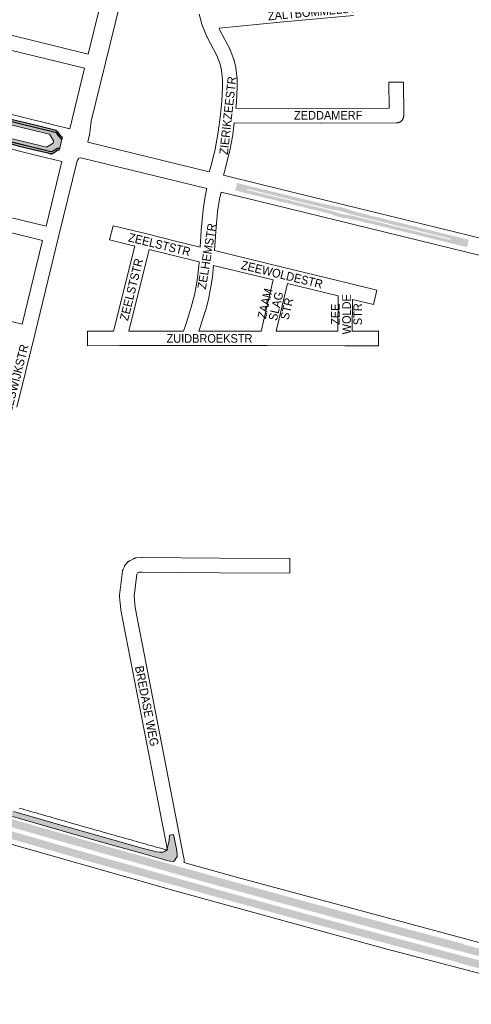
# Paper-space layout 'Layout1' of a CAD drawing. Header units: metres. Extents: x 123097 to 144122, y 392739 to 407589.
# Tile 12 of 256: x 126821 to 127224, y 397474 to 398353. Entities that reach past the tile are written whole.
import ezdxf
from ezdxf.enums import TextEntityAlignment as Align

# ---------------------------------------------------------------- set-up
doc = ezdxf.new("R2010")
doc.units = ezdxf.units.M
doc.header["$MEASUREMENT"] = 0
for name, color, linetype, lineweight in [('gs-anno-wegen algemeen tekst', 7, 'Continuous', 0), ('gs-knt-aanvullende hoofdweg', 7, 'Continuous', 0), ('gs-knt-fietspaden', 7, 'Continuous', 0), ('gs-knt-hoofdweg', 7, 'Continuous', 0), ('gs-knt-wegen algemeen', 7, 'Continuous', 0), ('gs-vlk-plantopografie wegen algemeen', 7, 'Continuous', 0), ('ir-ARC-asfalt-hoofdwegen-te inspecteren', 5, 'Continuous', 0), ('ir-ARC-fietspaden naastliggend- te inspecteren', 1, 'Continuous', 0)]:
    doc.layers.add(name, color=color, linetype=linetype, lineweight=lineweight)
doc.styles.add('Style-Arial', font='arial.ttf')

psp = doc.layouts.get("Layout1")

# ---------------------------------------------------------------- hatches: boundary and pattern name
at = {"layer": 'ir-ARC-asfalt-hoofdwegen-te inspecteren', "linetype": 'Continuous', "lineweight": 13}
for points in [[(126773.586, 398253.315), (126849.168, 398234.77), (126849.677, 398234.83), (126850.147, 398235.034), (126853.404, 398237.007), (126855.126, 398237.83), (126857.021, 398238.057), (126858.998, 398246.029), (126857.638, 398246.907), (126856.525, 398248.081), (126854.199, 398251.33), (126853.722, 398251.979), (126853.007, 398252.35), (126790.918, 398267.529), (126790.223, 398264.692), (126813.612, 398258.929), (126829.223, 398255.121), (126847.997, 398250.518), (126851.575, 398244.555), (126851.315, 398243.602), (126851.121, 398242.609), (126845.288, 398238.901), (126825.816, 398243.652), (126810.799, 398247.353), (126794.823, 398251.245), (126776.002, 398255.861), (126774.326, 398256.272)], [(126958.639, 397601.654), (126961.717, 397606.177), (126961.806, 397608.663), (126961.117, 397613.047), (126958.583, 397625.776), (126954.959, 397625.147), (126954.503, 397620.593), (126953.787, 397616.604), (126952.834, 397613.189), (126952.048, 397611.74), (126950.774, 397610.694), (126949.199, 397610.206), (126946.24, 397610.092), (126943.297, 397610.414), (126930.642, 397613.726), (126898.05, 397622.911), (126846.724, 397637.558), (126816.127, 397646.338), (126784.362, 397655.617), (126753.251, 397664.65), (126744.616, 397667.189), (126679.829, 397686.373), (126645.265, 397696.657), (126630.355, 397701.201), (126620.353, 397704.861), (126610.591, 397709.119), (126601.104, 397713.96), (126593.233, 397718.563), (126585.619, 397723.58), (126578.284, 397728.996), (126574.255, 397732.482), (126569.338, 397736.586), (126565.296, 397732.042), (126570.617, 397728.965), (126577.932, 397723.407), (126584.6, 397718.651), (126591.483, 397714.212), (126598.566, 397710.1), (126601.361, 397708.589), (126604.181, 397707.129), (126611.539, 397703.616), (126619.051, 397700.447), (126626.702, 397697.627), (126642.422, 397692.787), (126678.639, 397681.953), (126709.671, 397672.732), (126743.334, 397662.772), (126783.194, 397651.101), (126815.032, 397641.896), (126845.689, 397633.053), (126870.612, 397625.989), (126896.648, 397618.502), (126929.884, 397609.181), (126946.551, 397604.456), (126952.551, 397602.681), (126955.76, 397602.084)]]:
    psp.add_hatch(color=5, dxfattribs=at).paths.add_polyline_path(points, flags=0)
at = {"layer": 'ir-ARC-asfalt-hoofdwegen-te inspecteren', "linetype": 'Continuous', "lineweight": 13, "extrusion": (0, 0, -1)}
h = psp.add_hatch(color=5, dxfattribs=at)
h.paths.add_polyline_path([(-127220.165, 398149.795), (-127220.852, 398152.597), (-127221.086, 398153.55), (-127221.778, 398156.374), (-127218.403, 398157.202), (-127121.925, 398181.037), (-127110.722, 398184.664), (-127106.71, 398185.653), (-127098.578, 398187.055), (-127090.506, 398188.768), (-127018.398, 398206.208), (-127015.123, 398207.026), (-127013.511, 398200.372), (-127024.299, 398197.696), (-127094.915, 398180.309), (-127099.828, 398178.822), (-127104.655, 398177.076), (-127108.657, 398176.074), (-127114.88, 398175.125), (-127121.063, 398173.943), (-127216.783, 398150.6)])
h.paths.add_polyline_path([(-127205.225, 398156.422), (-127205.448, 398157.382), (-127117.888, 398178.836), (-127115.749, 398179.466), (-127109.822, 398181.416), (-127106.022, 398182.392), (-127102.518, 398182.871), (-127099.048, 398183.55), (-127097.865, 398183.773), (-127024.414, 398201.726), (-127024.133, 398201.795), (-127023.865, 398200.834), (-127024.152, 398200.764), (-127097.614, 398182.734), (-127099.625, 398182.192), (-127105.525, 398180.192), (-127109.315, 398179.261), (-127114.494, 398178.515), (-127117.63, 398177.863)], flags=16)
at = {"layer": 'ir-ARC-asfalt-hoofdwegen-te inspecteren', "linetype": 'Continuous', "lineweight": 13}
h = psp.add_hatch(color=5, dxfattribs=at)
h.paths.add_polyline_path([(127607.675, 397422.585), (127561.816, 397433.648), (127549.517, 397436.669), (127530.822, 397441.212), (127511.412, 397446.017), (127477.115, 397454.435), (127451.506, 397460.84), (127447.3, 397461.874), (127446.56, 397461.777), (127446.106, 397461.184), (127445.737, 397459.666), (127445.861, 397458.931), (127446.452, 397458.477), (127450.579, 397457.441), (127476.601, 397450.507), (127502.097, 397443.118), (127514.423, 397439.763), (127523.752, 397437.398), (127522.166, 397430.955), (127518.613, 397431.83), (127496.021, 397437.978), (127480.795, 397442.394), (127468.239, 397445.957), (127455.315, 397449.334), (127443.288, 397452.5), (127443.3, 397452.592), (127419.453, 397458.567), (127419.336, 397458.1), (127376.814, 397468.801), (127355.509, 397474.22), (127334.164, 397479.712), (127312.85, 397485.166), (127311.564, 397485.512), (127311.642, 397485.743), (127311.704, 397486.013), (127297.697, 397489.584), (127279.073, 397494.373), (127260.033, 397499.382), (127248.391, 397502.404), (127243.601, 397503.648), (127241.904, 397504.088), (127240.878, 397504.372), (127240.813, 397504.129), (127240.759, 397503.93), (127228.269, 397507.183), (127226.372, 397507.676), (127213.452, 397511.066), (127212.795, 397511.227), (127212.865, 397511.609), (127203.248, 397514.156), (127179.754, 397520.337), (127157.756, 397526.196), (127111.364, 397538.677), (127090.712, 397544.263), (127065.542, 397551.122), (127043.84, 397557.07), (127020.847, 397563.46), (126998.292, 397569.624), (126967.673, 397578.26), (126942.807, 397585.129), (126939.99, 397585.872), (126928.21, 397589.176), (126906.386, 397595.251), (126882.616, 397602.069), (126860.207, 397608.447), (126793.269, 397627.872), (126789.123, 397629.006), (126766.626, 397635.544), (126734.736, 397644.816), (126721.668, 397648.477), (126708.534, 397651.895), (126699.489, 397654.13), (126684.415, 397658.034), (126669.423, 397662.242), (126656.027, 397666.13), (126657.875, 397672.496), (126676.011, 397667.291), (126694.234, 397662.4), (126712.389, 397657.773), (126736.586, 397651.232), (126755.87, 397645.678), (126782.202, 397637.965), (126840.825, 397621.008), (126873.359, 397611.701), (126900.68, 397603.95), (126943.178, 397591.973), (126994.685, 397577.573), (127045.917, 397563.394), (127071.778, 397556.364), (127098.208, 397549.129), (127123.085, 397542.481), (127147.749, 397535.825), (127174.116, 397528.762), (127201.085, 397521.565), (127228.13, 397514.426), (127230.041, 397513.924), (127245.223, 397509.939), (127250.051, 397508.672), (127258.08, 397506.564), (127259.547, 397506.18), (127274.53, 397502.26), (127291.067, 397498.012), (127295.105, 397496.978), (127295.87, 397497.103), (127296.35, 397497.711), (127296.74, 397499.233), (127296.612, 397499.935), (127296.038, 397500.36), (127291.998, 397501.423), (127275.685, 397505.611), (127260.457, 397509.585), (127259.036, 397509.956), (127250.953, 397512.078), (127246.103, 397513.351), (127230.937, 397517.332), (127229.019, 397517.836), (127201.788, 397525.027), (127175.213, 397532.079), (127124.025, 397545.778), (127099.131, 397552.5), (127072.787, 397559.705), (127046.836, 397566.771), (126995.539, 397580.921), (126968.698, 397588.415), (126944.118, 397595.306), (126902.343, 397607.087), (126846.79, 397622.947), (126810.53, 397633.382), (126783.901, 397641.112), (126756.494, 397649.095), (126737.732, 397654.58), (126693.392, 397667.65), (126691.455, 397668.17), (126693.464, 397674.953), (126726.381, 397665.203), (126745.556, 397659.573), (126764.705, 397653.992), (126783.956, 397648.353), (126803.099, 397642.805), (126822.25, 397637.291), (126841.439, 397631.743), (126860.79, 397626.215), (126880.003, 397620.69), (126899.331, 397615.253), (126917.42, 397610.117), (126937.747, 397604.399), (126956.975, 397599.017), (126995.539, 397588.261), (127034.074, 397577.578), (127072.641, 397567.018), (127112.666, 397556.129), (127133.477, 397550.516), (127174.975, 397539.4), (127216.663, 397528.36), (127217.518, 397528.117), (127217.384, 397527.684), (127230.673, 397524.185), (127232.605, 397523.677), (127237.189, 397522.47), (127237.303, 397522.909), (127238.166, 397522.653), (127247.852, 397520.13), (127252.375, 397518.951), (127252.744, 397518.841), (127253.16, 397518.717), (127253.042, 397518.295), (127271.88, 397513.391), (127271.918, 397513.523), (127321.817, 397500.737), (127342.822, 397495.326), (127369.181, 397488.449), (127392.137, 397482.658), (127417.285, 397476.289), (127417.269, 397476.142), (127451.889, 397467.462), (127451.999, 397467.91), (127491.201, 397458.181), (127530.679, 397448.474), (127573.197, 397438.094), (127609.322, 397429.41)])
h.paths.add_polyline_path([(127427.073, 397466.478), (127404.054, 397472.26), (127402.508, 397472.543), (127400.953, 397472.773), (127385.101, 397474.36), (127381.16, 397475.021), (127376.291, 397476.18), (127360.701, 397480.109), (127306.805, 397493.959), (127306.708, 397494.219), (127306.932, 397494.384), (127337.718, 397486.466), (127340.662, 397486.069), (127356.646, 397484.498), (127358.132, 397484.289), (127359.608, 397484.016), (127361.558, 397483.524), (127381.919, 397478.346), (127403.261, 397472.912), (127427.125, 397466.938), (127427.275, 397466.688)], flags=16)
at = {"layer": 'ir-ARC-fietspaden naastliggend- te inspecteren', "linetype": 'Continuous', "lineweight": 30}
for points in [[(126824.869, 398260.895), (126818.48, 398262.462), (126805.076, 398265.76), (126798.664, 398267.332), (126792.234, 398268.907), (126791.311, 398269.133), (126790.918, 398267.529), (126853.007, 398252.35), (126853.722, 398251.979), (126854.199, 398251.33), (126856.525, 398248.081), (126857.638, 398246.907), (126858.998, 398246.029), (126859.377, 398247.556), (126858.649, 398248.123), (126858.013, 398248.793), (126855.211, 398252.588), (126854.784, 398253.073), (126854.278, 398253.475), (126853.85, 398253.716), (126853.394, 398253.897), (126851.325, 398254.453), (126842.09, 398256.698), (126838.333, 398257.602)], [(126820.041, 398240.239), (126833.454, 398236.975), (126840.259, 398235.307), (126846.423, 398233.805), (126849.081, 398233.158), (126849.539, 398233.185), (126849.884, 398233.205), (126850.644, 398233.482), (126854.112, 398235.619), (126855.331, 398236.209), (126856.645, 398236.539), (126857.021, 398238.057), (126855.126, 398237.83), (126853.404, 398237.007), (126850.147, 398235.034), (126849.677, 398234.83), (126849.168, 398234.77), (126770.556, 398254.058), (126770.164, 398252.497), (126781.986, 398249.552), (126793.708, 398246.697), (126800.164, 398245.117), (126813.606, 398241.821)]]:
    psp.add_hatch(color=1, dxfattribs=at).paths.add_polyline_path(points, flags=0)

# ---------------------------------------------------------------- linework, layer by layer
at = {"layer": 'gs-knt-aanvullende hoofdweg', "color": 7, "linetype": 'Continuous', "flags": 128}
for points in [[(126775.272, 398277.528), (126775.325, 398277.521), (126775.351, 398277.518), (126775.41, 398277.508), (126775.605, 398277.478), (126775.688, 398277.462), (126775.717, 398277.457), (126775.755, 398277.449), (126775.961, 398277.406), (126776.049, 398277.385), (126776.079, 398277.378), (126776.097, 398277.374), (126776.113, 398277.37), (126778.313, 398276.833), (126792.352, 398273.407), (126792.37, 398273.402), (126851.36, 398258.847), (126851.368, 398258.845), (126865.985, 398255.222)], [(126858.932, 398226.331), (126836.602, 398231.686), (126836.547, 398231.699), (126836.541, 398231.701), (126769.135, 398248.406), (126769.081, 398248.421), (126768.779, 398248.501), (126768.729, 398248.517), (126768.428, 398248.613), (126768.382, 398248.63), (126768.217, 398248.692)], [(126881.948, 398243.509), (126990.27, 398217.009)], [(126988.258, 398202.038), (126875.946, 398229.515), (126874.001, 398229.3), (126873.971, 398229.231), (126873.941, 398229.154), (126873.897, 398229.059), (126873.858, 398228.968), (126873.824, 398228.899), (126873.79, 398228.824), (126873.741, 398228.729), (126873.695, 398228.637), (126873.66, 398228.572), (126873.623, 398228.501), (126873.566, 398228.403), (126873.517, 398228.314), (126873.48, 398228.254), (126873.441, 398228.187), (126873.38, 398228.092), (126873.323, 398228.001), (126873.283, 398227.943), (126873.244, 398227.883), (126873.178, 398227.79), (126873.114, 398227.697), (126873.072, 398227.643), (126873.033, 398227.588), (126872.959, 398227.495), (126872.89, 398227.404), (126872.847, 398227.353), (126872.807, 398227.303), (126872.728, 398227.213), (126872.652, 398227.123), (126872.61, 398227.078), (126872.568, 398227.03), (126872.48, 398226.94)], [(126872.48, 398226.94), (126872.478, 398226.936)], [(127002.931, 398213.911), (127003.099, 398213.87), (127036.79, 398205.628), (127396.085, 398117.728), (127651.052, 398055.351), (127654.175, 398054.587)], [(127650.854, 398039.936), (127647.482, 398040.761), (127392.515, 398103.138), (127033.22, 398191.038), (127000.908, 398198.943)]]:
    psp.add_lwpolyline(points, dxfattribs=at)
at = {"layer": 'gs-knt-fietspaden', "color": 7, "linetype": 'Continuous', "flags": 128}
for points in [[(126958.614, 398562.094), (126932.031, 398453.77), (126885.03, 398262.249), (126884.265, 398254.597), (126884.253, 398254.5), (126884.24, 398254.404), (126883.525, 398249.831), (126883.451, 398249.359), (126883.43, 398249.245), (126883.419, 398249.188), (126883.407, 398249.132), (126883.38, 398249.019), (126881.948, 398243.509)], [(126882.351, 398322.021), (126897.815, 398385.051)], [(126865.985, 398255.222), (126865.989, 398255.237), (126879.251, 398309.375)]]:
    psp.add_lwpolyline(points, dxfattribs=at)
at = {"layer": 'gs-knt-hoofdweg', "color": 7, "linetype": 'Continuous', "flags": 128}
for points in [[(126820.981, 397649.356), (126823.452, 397648.644), (126825.949, 397647.924), (126828.447, 397647.205), (126830.945, 397646.486), (126833.417, 397645.775), (126835.915, 397645.057), (126838.413, 397644.339), (126840.912, 397643.622), (126843.384, 397642.913), (126845.882, 397642.197), (126848.381, 397641.481), (126850.88, 397640.765), (126853.352, 397640.057), (126855.852, 397639.343), (126858.351, 397638.628), (126860.85, 397637.914), (126863.323, 397637.208), (126865.823, 397636.495), (126868.322, 397635.783), (126870.822, 397635.07), (126873.296, 397634.366), (126875.796, 397633.655), (126878.296, 397632.944), (126880.796, 397632.233), (126883.27, 397631.53), (126885.771, 397630.82), (126888.271, 397630.111), (126890.772, 397629.402), (126893.246, 397628.701), (126895.747, 397627.993), (126898.249, 397627.285), (126900.75, 397626.578), (126903.225, 397625.878), (126905.726, 397625.172), (126908.228, 397624.466), (126910.729, 397623.76), (126913.205, 397623.062), (126915.707, 397622.357), (126918.209, 397621.653), (126920.711, 397620.949), (126923.186, 397620.252), (126925.689, 397619.549), (126928.191, 397618.846), (126930.694, 397618.144), (126933.17, 397617.45), (126935.673, 397616.748), (126938.176, 397616.047), (126940.679, 397615.346), (126943.156, 397614.653), (126945.659, 397613.953), (126948.162, 397613.254), (126950.666, 397612.555), (126953.127, 397611.868)], [(127232.923, 397501.575), (127153.338, 397522.476), (127153.254, 397522.498), (126960.816, 397575.299), (126960.749, 397575.318), (126787.29, 397624.512)], [(126967.729, 397600.791), (127013.452, 397588.045), (127241.991, 397526.447), (127420.051, 397480.221), (127581.565, 397440.647), (127643.493, 397426.055)]]:
    psp.add_lwpolyline(points, dxfattribs=at)
at = {"layer": 'gs-knt-wegen algemeen', "color": 7, "linetype": 'Continuous', "flags": 128}
for points in [[(127001.257, 398307.284), (127001.178, 398307.628), (126999.969, 398312.977), (126997, 398320.823), (126988.383, 398337.071), (126988.276, 398337.282), (126988.176, 398337.496), (126988.085, 398337.715), (126984.626, 398346.41), (126984.546, 398346.622), (126984.473, 398346.836), (126983.846, 398348.8), (126983.219, 398350.764), (126983.166, 398350.94), (126983.118, 398351.117), (126981.41, 398357.731)], [(127119.076, 398356.435), (127053.674, 398350.41), (126999.098, 398345.254)], [(126789.187, 398344.814), (126882.351, 398322.021)], [(126999.098, 398345.254), (127000.052, 398342.857), (127008.694, 398326.561), (127008.817, 398326.317), (127008.93, 398326.068), (127009.032, 398325.815), (127012.307, 398317.16), (127012.407, 398316.875), (127012.494, 398316.585), (127012.568, 398316.292), (127013.955, 398310.154)], [(126879.251, 398309.375), (126788.506, 398331.576)], [(127000.456, 398268.041), (127001.558, 398280.031), (127002.122, 398292.544), (127002.122, 398299.257), (127001.258, 398307.275)], [(127001.258, 398307.275), (127001.257, 398307.279), (127001.257, 398307.284)], [(127001.258, 398307.275), (127001.257, 398307.279), (127001.257, 398307.284)], [(127013.955, 398310.154), (127013.956, 398310.151), (127013.956, 398310.147)], [(127013.955, 398310.154), (127013.956, 398310.151), (127013.956, 398310.147)], [(127013.956, 398310.147), (127013.964, 398310.113), (127013.996, 398309.956), (127014.025, 398309.799), (127014.049, 398309.641), (127014.076, 398309.444), (127015.101, 398300.352), (127015.124, 398300.11), (127015.137, 398299.867), (127015.142, 398299.623), (127015.142, 398292.397), (127015.135, 398292.104), (127014.557, 398279.292), (127014.537, 398278.987), (127014.048, 398273.693)], [(126990.27, 398217.009), (126991.915, 398222.601), (126995.553, 398237.062), (126998.408, 398252.258), (127000.44, 398267.917), (127000.455, 398268.032)], [(127000.455, 398268.032), (127000.455, 398268.037), (127000.456, 398268.041)], [(127000.455, 398268.032), (127000.455, 398268.037), (127000.456, 398268.041)], [(127012.629, 398260.677), (127011.296, 398250.399), (127011.27, 398250.217), (127011.238, 398250.035), (127008.313, 398234.464), (127008.274, 398234.27), (127008.228, 398234.078), (127004.51, 398219.3), (127004.443, 398219.055), (127004.442, 398219.051), (127004.441, 398219.048), (127002.931, 398213.911)], [(126872.478, 398226.936), (126855.964, 398159.013), (126834.759, 398071.805), (126834.757, 398071.796), (126818.894, 398006.958)], [(126844.853, 398168.424), (126858.932, 398226.331)], [(126872.48, 398226.94), (126872.478, 398226.936)], [(126982.224, 398149.883), (126983.161, 398164.732), (126983.175, 398164.91), (126984.822, 398183.083), (126984.845, 398183.301), (126984.876, 398183.518), (126986.693, 398194.934), (126986.727, 398195.129), (126986.767, 398195.322), (126988.258, 398202.038)], [(127000.908, 398198.943), (126999.52, 398192.693), (126997.769, 398181.689), (126996.149, 398163.823)], [(126754.02, 398190.646), (126844.853, 398168.424)], [(126841.776, 398155.772), (126748.929, 398178.487)], [(126996.149, 398163.823), (126995.073, 398146.763)], [(126823.648, 398081.216), (126841.776, 398155.772)], [(126981.391, 398136.69), (126957.282, 398142.513), (126957.243, 398142.522), (126936.654, 398147.628), (126918.519, 398074.961)], [(126781.679, 398134.637), (126771.719, 398093.92), (126823.648, 398081.216)], [(126967.321, 398074.951), (126969.693, 398081.667), (126974.373, 398096.215), (126977.221, 398107.338), (126978.927, 398116.584), (126980.247, 398124.832), (126981.351, 398136.051), (126981.391, 398136.69)], [(126994.19, 398133.575), (126993.185, 398123.36), (126993.162, 398123.164), (126993.134, 398122.97), (126991.771, 398114.45), (126991.745, 398114.298), (126989.985, 398104.757), (126989.941, 398104.539), (126989.89, 398104.323), (126986.938, 398092.794), (126986.886, 398092.604), (126986.828, 398092.415), (126982.059, 398077.592), (126982, 398077.418), (126981.128, 398074.949)], [(127047.42, 398120.548), (126994.19, 398133.575)], [(127036.584, 398074.938), (127047.42, 398120.548)], [(127060.066, 398117.452), (127049.965, 398074.935)], [(127104.884, 398074.925), (127105.206, 398106.404), (127060.066, 398117.452)], [(126918.519, 398074.961), (126967.321, 398074.951)], [(126981.128, 398074.949), (127036.584, 398074.938)], [(127049.965, 398074.935), (127104.884, 398074.925)], [(126953.127, 397611.868), (126911.494, 397826.046), (126911.446, 397826.325), (126911.41, 397826.605), (126910.221, 397837.885), (126910.196, 397838.193), (126910.185, 397838.502), (126910.19, 397838.811), (126910.209, 397839.12), (126910.242, 397839.427), (126913.081, 397860.728), (126913.129, 397861.032), (126913.191, 397861.333), (126913.267, 397861.63), (126913.357, 397861.924), (126913.461, 397862.213), (126913.579, 397862.497), (126914.659, 397864.944), (126914.776, 397865.195), (126914.904, 397865.442), (126915.043, 397865.682), (126915.192, 397865.917), (126915.35, 397866.145), (126915.519, 397866.366), (126915.696, 397866.579), (126917.448, 397868.6), (126917.656, 397868.829), (126917.876, 397869.047), (126918.105, 397869.256), (126918.344, 397869.453), (126918.592, 397869.638), (126918.848, 397869.812), (126919.112, 397869.973), (126919.384, 397870.121), (126922.825, 397871.894), (126923.083, 397872.02), (126923.346, 397872.134), (126923.613, 397872.236), (126923.885, 397872.327), (126924.16, 397872.405), (126924.439, 397872.472), (126924.721, 397872.526), (126925.004, 397872.567), (126925.289, 397872.596), (126929.887, 397872.963), (126930.176, 397872.98), (126930.465, 397872.984), (126999.703, 397872.345)]]:
    psp.add_lwpolyline(points, dxfattribs=at)
for points in [[(127014.048, 398273.693), (127089.389, 398273.527), (127150.743, 398273.677), (127150.649, 398296.892, -0.3853097), (127150.658, 398296.902), (127163.659, 398296.954, -0.3853083), (127163.669, 398296.945), (127163.789, 398267.209), (127163.783, 398266.899), (127163.762, 398266.59), (127163.726, 398266.282), (127163.676, 398265.976), (127163.611, 398265.672), (127163.532, 398265.372), (127163.439, 398265.077), (127163.332, 398264.786), (127163.21, 398264.5), (127163.076, 398264.221), (127162.928, 398263.948), (127162.768, 398263.682), (127162.595, 398263.425), (127162.41, 398263.176), (127162.213, 398262.936), (127162.005, 398262.706), (127161.787, 398262.486), (127161.558, 398262.277), (127161.319, 398262.078), (127161.072, 398261.892), (127160.815, 398261.717), (127160.551, 398261.555), (127160.279, 398261.405), (127160, 398261.269), (127159.716, 398261.146), (127159.425, 398261.037), (127159.13, 398260.942), (127158.831, 398260.861), (127158.528, 398260.794), (127158.222, 398260.742), (127157.914, 398260.704), (127157.605, 398260.681), (127157.295, 398260.673), (127089.406, 398260.507), (127089.376, 398260.507), (127012.629, 398260.677)], [(126905.098, 398074.955), (126924.009, 398150.729), (126901.522, 398156.182, -0.3682958), (126901.515, 398156.192), (126904.579, 398168.828, -0.3847978), (126904.591, 398168.835), (126933.446, 398161.838), (126933.479, 398161.83), (126960.358, 398155.164), (126982.224, 398149.883)], [(126995.073, 398146.763), (127056.796, 398131.657), (127113.321, 398117.822), (127139.79, 398111.322, -0.3681584), (127139.797, 398111.311)], [(127139.797, 398111.311), (127136.696, 398098.685, -0.3847629), (127136.685, 398098.678), (127118.194, 398103.219), (127117.904, 398074.923)], [(127117.904, 398074.923), (127141.297, 398074.918, -0.3867631), (127141.306, 398074.908), (127141.304, 398061.907, -0.3867633), (127141.294, 398061.898), (127111.326, 398061.904), (127041.727, 398061.917), (126971.924, 398061.931), (126910.19, 398061.943), (126881.805, 398061.898, -0.3853654), (126881.795, 398061.907), (126881.775, 398074.908, -0.3853649), (126881.784, 398074.918), (126905.098, 398074.955)], [(126999.703, 397872.345), (127062.289, 397871.964), (127062.292, 397871.964, -0.4072366), (127062.302, 397871.953), (127062.301, 397871.95), (127062.222, 397858.953, -0.3864993), (127062.212, 397858.944), (126999.613, 397859.325), (126999.593, 397859.325), (126930.634, 397859.962), (126927.627, 397859.722), (126926.462, 397859.121), (126926.174, 397858.788), (126925.864, 397858.088), (126923.251, 397838.477), (126924.328, 397828.252), (126967.797, 397604.635), (126967.918, 397604.011), (126967.971, 397603.701), (126968.009, 397603.388), (126968.031, 397603.073), (126968.038, 397602.758), (126968.03, 397602.443), (126968.006, 397602.128), (126967.968, 397601.815), (126967.914, 397601.505), (126967.845, 397601.197), (126967.762, 397600.893), (126967.729, 397600.791)]]:
    psp.add_lwpolyline(points, format="xyb", dxfattribs=at)
at = {"layer": 'gs-vlk-plantopografie wegen algemeen', "color": 7, "linetype": 'Continuous', "flags": 128}
psp.add_lwpolyline([(126958.614, 398562.094), (126932.031, 398453.77), (126885.03, 398262.249), (126884.265, 398254.597), (126884.253, 398254.5), (126884.24, 398254.404), (126883.525, 398249.831), (126883.451, 398249.359), (126883.43, 398249.245), (126883.419, 398249.188), (126883.407, 398249.132), (126883.38, 398249.019), (126881.948, 398243.509)], dxfattribs=at)
at = {"layer": 'ir-ARC-asfalt-hoofdwegen-te inspecteren', "color": 5, "linetype": 'Continuous', "lineweight": 13}
for points in [[(126773.586, 398253.315), (126849.168, 398234.77), (126849.677, 398234.83), (126850.147, 398235.034), (126853.404, 398237.007), (126855.126, 398237.83), (126857.021, 398238.057), (126858.998, 398246.029), (126857.638, 398246.907), (126856.525, 398248.081), (126854.199, 398251.33), (126853.722, 398251.979), (126853.007, 398252.35), (126790.918, 398267.529)], [(126813.612, 398258.929), (126829.223, 398255.121), (126847.997, 398250.518), (126851.575, 398244.555), (126851.315, 398243.602), (126851.121, 398242.609), (126845.288, 398238.901), (126825.816, 398243.652), (126810.799, 398247.353)]]:
    psp.add_lwpolyline(points, dxfattribs=at)
at = {"layer": 'ir-ARC-asfalt-hoofdwegen-te inspecteren', "color": 5, "linetype": 'Continuous', "lineweight": 13, "flags": 128}
psp.add_lwpolyline([(126815.032, 397641.896), (126845.689, 397633.053), (126870.612, 397625.989), (126896.648, 397618.502), (126929.884, 397609.181), (126946.551, 397604.456), (126952.551, 397602.681), (126955.76, 397602.084), (126958.639, 397601.654), (126961.717, 397606.177), (126961.806, 397608.663), (126961.117, 397613.047), (126958.583, 397625.776), (126954.959, 397625.147), (126954.503, 397620.593), (126953.787, 397616.604), (126952.834, 397613.189), (126952.048, 397611.74), (126950.774, 397610.694), (126949.199, 397610.206), (126946.24, 397610.092), (126943.297, 397610.414), (126930.642, 397613.726), (126898.05, 397622.911), (126846.724, 397637.558), (126816.127, 397646.338)], dxfattribs=at)
at = {"layer": 'ir-ARC-fietspaden naastliggend- te inspecteren', "color": 1, "linetype": 'Continuous', "lineweight": 30}
for points in [[(126824.869, 398260.895), (126818.48, 398262.462), (126805.076, 398265.76), (126798.664, 398267.332), (126792.234, 398268.907), (126791.311, 398269.133), (126790.918, 398267.529), (126853.007, 398252.35), (126853.722, 398251.979), (126854.199, 398251.33), (126856.525, 398248.081), (126857.638, 398246.907), (126858.998, 398246.029), (126859.377, 398247.556), (126858.649, 398248.123), (126858.013, 398248.793), (126855.211, 398252.588), (126854.784, 398253.073), (126854.278, 398253.475), (126853.85, 398253.716), (126853.394, 398253.897), (126851.325, 398254.453), (126842.09, 398256.698), (126838.333, 398257.602)], [(126820.041, 398240.239), (126833.454, 398236.975), (126840.259, 398235.307), (126846.423, 398233.805), (126849.081, 398233.158), (126849.539, 398233.185), (126849.884, 398233.205), (126850.644, 398233.482), (126854.112, 398235.619), (126855.331, 398236.209), (126856.645, 398236.539), (126857.021, 398238.057), (126855.126, 398237.83), (126853.404, 398237.007), (126850.147, 398235.034), (126849.677, 398234.83), (126849.168, 398234.77), (126770.556, 398254.058), (126770.164, 398252.497), (126781.986, 398249.552), (126793.708, 398246.697), (126800.164, 398245.117), (126813.606, 398241.821)]]:
    psp.add_lwpolyline(points, close=True, dxfattribs=at)

# ---------------------------------------------------------------- texts
at = {"layer": 'gs-anno-wegen algemeen tekst', "color": 7, "linetype": 'Continuous', "style": 'Style-Arial', "width": 0.909091}
for s, rotation, p in [('ZALTBOMMELSTR', 5.396773, (127085.413, 398359.871)), ('ZIERIKZEESTR', 83.709709, (127006.911, 398267.199)), ('ZEDDAMERF', 0.055963, (127096.423, 398267.485)), ('ZELHEMSTR', 80.770018, (126988.233, 398141.735)), ('ZEELSTSTR', 346.254505, (126946.003, 398152.099)), ('ZEELSTSTR', 76.127451, (126920.942, 398112.009)), ('ZEEWOLDESTR', 346.258528, (127055.248, 398125.334)), ('ZUIDBROEKSTR', 0.055963, (126990.563, 398068.376))]:
    psp.add_text(s, height=7.7, rotation=rotation, dxfattribs=at).set_placement(p, align=Align.MIDDLE_CENTER)
at = {"layer": 'gs-anno-wegen algemeen tekst', "color": 7, "style": 'Style-Arial', "width": 0.909091}
for s, rotation, p in [('VREESWIJKSTR', 75.615783, (126816.184, 398026.029)), ('BREDASE WEG', 281.036478, (126934.742, 397740.442))]:
    psp.add_text(s, height=7.7, rotation=rotation, dxfattribs=at).set_placement(p, align=Align.MIDDLE_CENTER)
at = {"layer": 'gs-anno-wegen algemeen tekst', "color": 7, "linetype": 'Continuous', "char_height": 7.7, "attachment_point": 5, "line_spacing_factor": 0.776524, "style": 'Style-Arial'}
for s, insert, rotation in [('\\H1x;\\W0.909091;ZAAM\\PSLAG\\PSTR', (127049.874, 398097.16), 76.635708), ('\\H1x;\\W0.909091;ZEE\\PWOLDE\\PSTR', (127112.831, 398089.958), 90.055963)]:
    psp.add_mtext(s, dxfattribs=dict(at, insert=insert, rotation=rotation))

doc.saveas('drawing.dxf')
